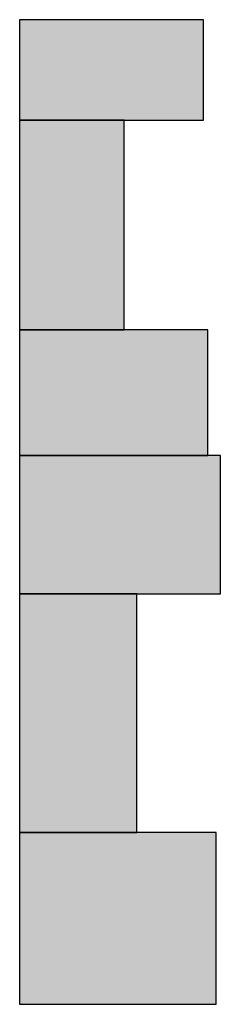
# Model space of a CAD drawing. Extents: x 0 to 96, y 0 to 470.
import ezdxf

# ---------------------------------------------------------------- set-up
doc = ezdxf.new("R2010")
doc.units = 0

msp = doc.modelspace()

# ---------------------------------------------------------------- linework, layer by layer
for points in [[(0, 422, 0), (88, 422, 0), (88, 470, 0), (0, 470, 0)], [(0, 322, 0), (50, 322, 0), (50, 422, 0), (0, 422, 0)], [(0, 262, 0), (90, 262, 0), (90, 322, 0), (0, 322, 0)], [(0, 196, 0), (96, 196, 0), (96, 262, 0), (0, 262, 0)], [(0, 82, 0), (56, 82, 0), (56, 196, 0), (0, 196, 0)], [(0, 0, 0), (94, 0, 0), (94, 82, 0), (0, 82, 0)]]:
    msp.add_polyline3d(points, close=True)
at = {"color": 208}
msp.add_solid([(0, 422), (88, 422), (0, 470), (88, 470)], dxfattribs=at)
at = {"color": 157}
msp.add_solid([(0, 322), (50, 322), (0, 422), (50, 422)], dxfattribs=at)
at = {"color": 73}
msp.add_solid([(0, 262), (90, 262), (0, 322), (90, 322)], dxfattribs=at)
at = {"color": 91}
msp.add_solid([(0, 196), (96, 196), (0, 262), (96, 262)], dxfattribs=at)
at = {"color": 85}
msp.add_solid([(0, 82), (56, 82), (0, 196), (56, 196)], dxfattribs=at)
at = {"color": 152}
msp.add_solid([(0, 0), (94, 0), (0, 82), (94, 82)], dxfattribs=at)

doc.saveas('drawing.dxf')
